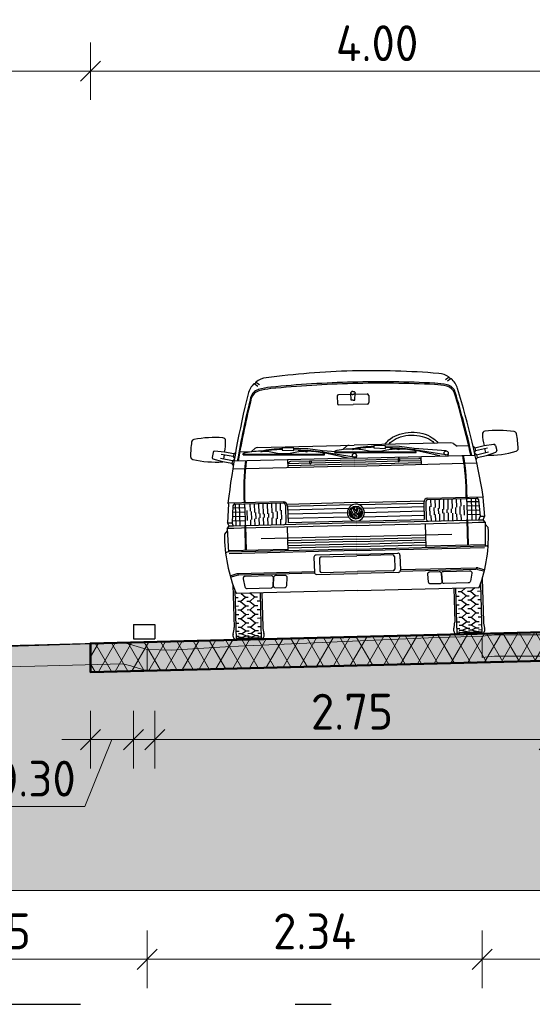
# Model space of a CAD drawing. Header units: metres. Extents: x -54 to 109, y -117 to 84.
# Tile 7 of 256: x -39.81 to -36.24, y -100.91 to -94.05. Entities that reach past the tile are written whole.
import ezdxf

# ---------------------------------------------------------------- set-up
doc = ezdxf.new("R2010")
doc.units = ezdxf.units.M
doc.linetypes.add('AL-NAP_LIJN', pattern=[15.25, 12, -1.5, 0.25, -1.5])
doc.layers.get('Defpoints').update_dxf_attribs({"color": 151})
for name, color, linetype, lineweight in [('B-WE-GW-MAAIVELD-GD', 253, 'Continuous', 18), ('N-WE-GR-BOOM-S', 90, 'Continuous', 25), ('N-WE-VH-VERHARDING-GD', 252, 'Continuous', 50), ('N-WE-VH-VERHARDING_ASFALT_DEKLAAG-AD', 252, 'Continuous', 18), ('N-WE-VW-MARKERING-GD', 7, 'Continuous', 35), ('N-WE-VW-MARKERING-S', 7, 'Continuous', 25), ('X-XX-AL-AANKLEDING-SD', 7, 'Continuous', 25), ('X-XX-AL-M', 7, 'Continuous', 18), ('X-XX-AL-NAP-GD', 7, 'AL-NAP_LIJN', 25), ('X-XX-AL_BINDEND-M', 10, 'Continuous', 18)]:
    doc.layers.add(name, color=color, linetype=linetype, lineweight=lineweight)
doc.layers.add('N-WE-GW-GROND_ZAND_FUNDERINGSZAND-V', color=7, linetype='Continuous', lineweight=18, true_color=0xf8ed6b)
doc.styles.add('NLCS-ISO-M100-T25', font='NLCS-ISO.ttf', dxfattribs={"height": 0.25})
doc.dimstyles.new('NLCS-M100-T25-SCHRAP_L2_H2', dxfattribs={"dimscale": 0.1, "dimtxt": 2.5, "dimasz": 1.4, "dimexe": 2, "dimexo": 2, "dimgap": 0.7, "dimtad": 1, "dimzin": 0, "dimdsep": 46, "dimtxsty": 'NLCS-ISO-M100-T25', "dimblk": 'OBLIQUE', "dimcen": 0, "dimdle": 2, "dimclrd": 256, "dimclre": 256, "dimclrt": 256, "dimazin": 0, "dimtfac": 1, "dimtdec": 3, "dimtofl": 0, "dimtmove": 0, "dimatfit": 3, "dimldrblk": 'OBLIQUE', "dimfxl": 2, "dimfxlon": 1, "dimtfillclr": 256, "dimtolj": 1, "dimtzin": 0, "dimlwd": -1, "dimlwe": -1, "dimarcsym": 0})

# ---------------------------------------------------------------- blocks, each defined once
blk = doc.blocks.new('VW-MARKERING_015')
at = {"layer": 'N-WE-VW-MARKERING-S'}
for p, q in [((-0.075, 0.1), (0.075, 0.1)), ((-0.075, 0.1), (-0.075, 0)), ((0.075, 0.1), (0.075, 0)), ((-0.075, 0), (0.075, 0))]:
    blk.add_line(p, q, dxfattribs=at)
blk = doc.blocks.new('_Oblique')
at = {"color": 0, "linetype": 'ByBlock', "lineweight": -2}
blk.add_line((-0.5, -0.5), (0.5, 0.5), dxfattribs=at)
blk = doc.blocks.new('*D284')
at = {"layer": 'Defpoints', "color": 0, "transparency": 16777216}
for p in [(-39.3211, -98.5977), (-39.0211, -98.5902), (-39.0211, -99.0668)]:
    blk.add_point(p, dxfattribs=at)
at = {"layer": 'X-XX-AL_BINDEND-M', "transparency": 16777216}
for p, q in [((-39.3211, -98.8668), (-39.3211, -99.2668)), ((-39.0211, -98.8668), (-39.0211, -99.2668)), ((-39.5211, -99.0668), (-38.8211, -99.0668)), ((-39.1711, -99.0668), (-39.3605, -99.5337)), ((-39.3605, -99.5337), (-40.0505, -99.5337))]:
    blk.add_line(p, q, dxfattribs=at)
at = {"layer": 'X-XX-AL_BINDEND-M', "transparency": 16777216, "xscale": 0.14, "yscale": 0.14, "zscale": 0.14, "rotation": 180}
blk.add_blockref('_Oblique', (-39.3211, -99.0668), dxfattribs=at)
at = {"layer": 'X-XX-AL_BINDEND-M', "transparency": 16777216, "xscale": 0.14, "yscale": 0.14, "zscale": 0.14}
blk.add_blockref('_Oblique', (-39.0211, -99.0668), dxfattribs=at)
at = {"layer": 'X-XX-AL_BINDEND-M', "transparency": 16777216, "insert": (-39.7055, -99.3387), "char_height": 0.25, "attachment_point": 5, "style": 'NLCS-ISO-M100-T25'}
blk.add_mtext('\\A1;0.30', dxfattribs=at)
blk = doc.blocks.new('*D285')
at = {"layer": 'Defpoints', "color": 0, "transparency": 16777216}
for p in [(-36.1211, -98.5177), (-38.8711, -98.5865), (-36.1211, -99.0668)]:
    blk.add_point(p, dxfattribs=at)
at = {"layer": 'X-XX-AL_BINDEND-M', "transparency": 16777216}
for p, q in [((-38.8711, -98.8668), (-38.8711, -99.2668)), ((-36.1211, -98.8668), (-36.1211, -99.2668)), ((-39.0711, -99.0668), (-35.9211, -99.0668))]:
    blk.add_line(p, q, dxfattribs=at)
at = {"layer": 'X-XX-AL_BINDEND-M', "transparency": 16777216, "xscale": 0.14, "yscale": 0.14, "zscale": 0.14, "rotation": 180}
blk.add_blockref('_Oblique', (-38.8711, -99.0668), dxfattribs=at)
at = {"layer": 'X-XX-AL_BINDEND-M', "transparency": 16777216, "xscale": 0.14, "yscale": 0.14, "zscale": 0.14}
blk.add_blockref('_Oblique', (-36.1211, -99.0668), dxfattribs=at)
at = {"layer": 'X-XX-AL_BINDEND-M', "transparency": 16777216, "insert": (-37.4961, -98.8718), "char_height": 0.25, "attachment_point": 5, "style": 'NLCS-ISO-M100-T25'}
blk.add_mtext('\\A1;2.75', dxfattribs=at)
blk = doc.blocks.new('*D294')
at = {"layer": 'Defpoints', "color": 0, "transparency": 16777216}
for p in [(-39.3211, -94.4057), (-35.3211, -98.2954), (-39.3211, -98.3954)]:
    blk.add_point(p, dxfattribs=at)
at = {"layer": 'X-XX-AL_BINDEND-M', "transparency": 16777216}
for p, q in [((-39.3211, -94.6057), (-39.3211, -94.2057)), ((-35.3211, -94.6057), (-35.3211, -94.2057)), ((-35.1211, -94.4057), (-39.5211, -94.4057))]:
    blk.add_line(p, q, dxfattribs=at)
at = {"layer": 'X-XX-AL_BINDEND-M', "transparency": 16777216, "xscale": 0.14, "yscale": 0.14, "zscale": 0.14, "rotation": 180}
blk.add_blockref('_Oblique', (-39.3211, -94.4057), dxfattribs=at)
at = {"layer": 'X-XX-AL_BINDEND-M', "transparency": 16777216, "xscale": 0.14, "yscale": 0.14, "zscale": 0.14}
blk.add_blockref('_Oblique', (-35.3211, -94.4057), dxfattribs=at)
at = {"layer": 'X-XX-AL_BINDEND-M', "transparency": 16777216, "insert": (-37.3211, -94.2107), "char_height": 0.25, "attachment_point": 5, "style": 'NLCS-ISO-M100-T25'}
blk.add_mtext('\\A1;4.00', dxfattribs=at)
blk = doc.blocks.new('*D295')
at = {"layer": 'Defpoints', "color": 0, "transparency": 16777216}
for p in [(-43.387, -94.4057), (-39.3211, -98.3954), (-43.387, -98.5367)]:
    blk.add_point(p, dxfattribs=at)
at = {"layer": 'X-XX-AL-M', "transparency": 16777216}
for p, q in [((-43.387, -94.6057), (-43.387, -94.2057)), ((-39.3211, -94.6057), (-39.3211, -94.2057)), ((-39.1211, -94.4057), (-43.587, -94.4057))]:
    blk.add_line(p, q, dxfattribs=at)
at = {"layer": 'X-XX-AL-M', "transparency": 16777216, "xscale": 0.14, "yscale": 0.14, "zscale": 0.14, "rotation": 180}
blk.add_blockref('_Oblique', (-43.387, -94.4057), dxfattribs=at)
at = {"layer": 'X-XX-AL-M', "transparency": 16777216, "xscale": 0.14, "yscale": 0.14, "zscale": 0.14}
blk.add_blockref('_Oblique', (-39.3211, -94.4057), dxfattribs=at)
at = {"layer": 'X-XX-AL-M', "transparency": 16777216, "insert": (-41.354, -94.2107), "char_height": 0.25, "attachment_point": 5, "style": 'NLCS-ISO-M100-T25'}
blk.add_mtext('\\A1;4.07', dxfattribs=at)
blk = doc.blocks.new('*D327')
at = {"layer": 'B-WE-GW-MAAIVELD-GD', "transparency": 16777216}
for p, q in [((-36.5886, -100.3985), (-36.5886, -100.7985)), ((-30.0584, -100.3985), (-30.0584, -100.7985)), ((-36.7886, -100.5985), (-29.8584, -100.5985))]:
    blk.add_line(p, q, dxfattribs=at)
at = {"layer": 'Defpoints', "color": 0, "transparency": 16777216}
for p in [(-36.5886, -98.4946), (-30.0584, -98.5171), (-30.0584, -100.5985)]:
    blk.add_point(p, dxfattribs=at)
at = {"layer": 'B-WE-GW-MAAIVELD-GD', "transparency": 16777216, "xscale": 0.14, "yscale": 0.14, "zscale": 0.14}
for p, rotation in [((-36.5886, -100.5985), 179.9999999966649), ((-30.0584, -100.5985), 359.9999999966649)]:
    blk.add_blockref('_Oblique', p, dxfattribs=dict(at, rotation=rotation))
at = {"layer": 'B-WE-GW-MAAIVELD-GD', "transparency": 16777216, "insert": (-33.3235, -100.4035), "char_height": 0.25, "attachment_point": 5, "rotation": 360, "style": 'NLCS-ISO-M100-T25'}
blk.add_mtext('\\A1;6.53', dxfattribs=at)
blk = doc.blocks.new('*D359')
at = {"layer": 'B-WE-GW-MAAIVELD-GD', "transparency": 16777216}
for p, q in [((-38.9251, -100.3985), (-38.9251, -100.7985)), ((-36.5886, -100.3985), (-36.5886, -100.7985)), ((-36.3886, -100.5985), (-39.1251, -100.5985))]:
    blk.add_line(p, q, dxfattribs=at)
at = {"layer": 'Defpoints', "color": 0, "transparency": 16777216}
for p in [(-36.5886, -98.4946), (-38.9251, -98.5879), (-38.9251, -100.5985)]:
    blk.add_point(p, dxfattribs=at)
at = {"layer": 'B-WE-GW-MAAIVELD-GD', "transparency": 16777216, "xscale": 0.14, "yscale": 0.14, "zscale": 0.14}
for p, rotation in [((-38.9251, -100.5985), 179.9999999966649), ((-36.5886, -100.5985), 359.9999999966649)]:
    blk.add_blockref('_Oblique', p, dxfattribs=dict(at, rotation=rotation))
at = {"layer": 'B-WE-GW-MAAIVELD-GD', "transparency": 16777216, "insert": (-37.7569, -100.4035), "char_height": 0.25, "attachment_point": 5, "rotation": 360, "style": 'NLCS-ISO-M100-T25'}
blk.add_mtext('\\A1;2.34', dxfattribs=at)
blk = doc.blocks.new('*D360')
at = {"layer": 'B-WE-GW-MAAIVELD-GD', "transparency": 16777216}
for p, q in [((-41.0745, -100.3985), (-41.0745, -100.7985)), ((-38.9251, -100.3985), (-38.9251, -100.7985)), ((-38.7251, -100.5985), (-41.2745, -100.5985))]:
    blk.add_line(p, q, dxfattribs=at)
at = {"layer": 'Defpoints', "color": 0, "transparency": 16777216}
for p in [(-38.9251, -98.5879), (-41.0745, -98.598), (-41.0745, -100.5985)]:
    blk.add_point(p, dxfattribs=at)
at = {"layer": 'B-WE-GW-MAAIVELD-GD', "transparency": 16777216, "xscale": 0.14, "yscale": 0.14, "zscale": 0.14}
for p, rotation in [((-41.0745, -100.5985), 179.9999999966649), ((-38.9251, -100.5985), 359.9999999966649)]:
    blk.add_blockref('_Oblique', p, dxfattribs=dict(at, rotation=rotation))
at = {"layer": 'B-WE-GW-MAAIVELD-GD', "transparency": 16777216, "insert": (-39.9998, -100.4035), "char_height": 0.25, "attachment_point": 5, "rotation": 360, "style": 'NLCS-ISO-M100-T25'}
blk.add_mtext('\\A1;2.15', dxfattribs=at)
blk = doc.blocks.new('SAL-AANKLEDING_BUSJE1_VOORAANZICHT-D')
for p, q in [((-0.6752, 1.7925), (-0.6491, 1.7745)), ((0.6752, 1.7925), (0.6491, 1.7745)), ((-0.6873, 1.7825), (-0.6612, 1.7645)), ((0.6873, 1.7825), (0.6612, 1.7645)), ((-0.11, 1.68), (-0.11, 1.63)), ((-0.0144, 1.69), (-0.1, 1.69)), ((-0.0122, 1.65), (-0.015, 1.7)), ((0, 1.65), (-0.0122, 1.65)), ((0, 1.65), (0.0122, 1.65)), ((0.0122, 1.65), (0.015, 1.7)), ((0.0144, 1.69), (0.1, 1.69)), ((0.11, 1.68), (0.11, 1.63)), ((-0.1, 1.62), (0, 1.62)), ((0.1, 1.62), (0, 1.62)), ((-0.9855, 1.3095), (-0.9929, 1.2741)), ((-0.9055, 1.31), (-0.9746, 1.3174)), ((-0.8419, 1.2967), (-0.9055, 1.31)), ((-0.8419, 1.2967), (-0.8292, 1.305)), ((-0.7989, 1.31), (-0.7183, 1.31)), ((-0.693, 1.329), (-0.7183, 1.31)), ((-0.675, 1.335), (0, 1.335)), ((-0.503, 1.3294), (-0.504, 1.3124)), ((-0.504, 1.3124), (-0.4221, 1.3078)), ((-0.4211, 1.3248), (-0.503, 1.3294)), ((-0.4221, 1.3078), (-0.4211, 1.3248)), ((-0.325, 1.3073), (-0.4218, 1.3128)), ((-0.324, 1.3172), (-0.4212, 1.3228)), ((-0.3517, 1.3058), (-0.3913, 1.308)), ((-0.2234, 1.2925), (-0.325, 1.3073)), ((-0.2219, 1.3024), (-0.324, 1.3172)), ((-0.053, 1.329), (-0.0783, 1.31)), ((0.675, 1.335), (0, 1.335)), ((0.137, 1.3294), (0.136, 1.3124)), ((0.136, 1.3124), (0.2179, 1.3078)), ((0.2189, 1.3248), (0.137, 1.3294)), ((0.2179, 1.3078), (0.2189, 1.3248)), ((0.315, 1.3073), (0.2182, 1.3128)), ((0.316, 1.3172), (0.2188, 1.3228)), ((0.2883, 1.3058), (0.2487, 1.308)), ((0.4166, 1.2925), (0.315, 1.3073)), ((0.4181, 1.3024), (0.316, 1.3172)), ((0.693, 1.329), (0.7183, 1.31)), ((0.7989, 1.31), (0.7183, 1.31)), ((0.8419, 1.2967), (0.8292, 1.305)), ((0.8419, 1.2967), (0.9055, 1.31)), ((0.9055, 1.31), (0.9746, 1.3174)), ((0.9855, 1.3095), (0.9929, 1.2741)), ((-0.9199, 1.2415), (-0.9861, 1.2625)), ((-0.8521, 1.2478), (-0.9358, 1.2653)), ((-0.846, 1.2771), (-0.9296, 1.2946)), ((-0.8562, 1.2282), (-0.9199, 1.2415)), ((-0.9085, 1.2902), (-0.9146, 1.2609)), ((-0.8521, 1.2478), (-0.8562, 1.2282)), ((-0.8521, 1.2478), (-0.8394, 1.2561)), ((-0.8419, 1.2967), (-0.846, 1.2771)), ((-0.846, 1.2771), (-0.8377, 1.2645)), ((0, 1.2456), (-0.8415, 1.2456)), ((-0.7765, 1.2872), (-0.7763, 1.2972)), ((-0.7765, 1.2872), (-0.208, 1.2729)), ((-0.7764, 1.2926), (-0.5364, 1.2865)), ((-0.5365, 1.2861), (-0.5363, 1.2911)), ((-0.5363, 1.2911), (-0.4477, 1.2889)), ((-0.4654, 1.19), (-0.4654, 1.2456)), ((-0.4478, 1.2839), (-0.4477, 1.2889)), ((-0.4478, 1.2843), (-0.2079, 1.2783)), ((-0.3304, 1.301), (-0.3305, 1.296)), ((-0.0442, 1.2456), (-0.2238, 1.2895)), ((-0.2219, 1.3024), (-0.2234, 1.2925)), ((-0.0026, 1.2511), (-0.2234, 1.2925)), ((0.0015, 1.2791), (-0.2219, 1.3024)), ((-0.208, 1.2729), (-0.2078, 1.2829)), ((-0.1365, 1.2872), (-0.1363, 1.2972)), ((-0.1365, 1.2872), (0.432, 1.2729)), ((-0.1364, 1.2934), (-0.1363, 1.2972)), ((-0.1364, 1.2926), (0.1036, 1.2865)), ((0, 1.2456), (0.8415, 1.2456)), ((0.0139, 1.2622), (0.0105, 1.2456)), ((0.1035, 1.2861), (0.1037, 1.2911)), ((0.1037, 1.2911), (0.1923, 1.2889)), ((0.1922, 1.2839), (0.1923, 1.2889)), ((0.1922, 1.2843), (0.4321, 1.2783)), ((0.3096, 1.301), (0.3095, 1.296)), ((0.5958, 1.2456), (0.4162, 1.2895)), ((0.4181, 1.3024), (0.4166, 1.2925)), ((0.6374, 1.2511), (0.4166, 1.2925)), ((0.6415, 1.2791), (0.4181, 1.3024)), ((0.432, 1.2729), (0.4322, 1.2829)), ((0.4654, 1.19), (0.4654, 1.2456)), ((0.5036, 1.2934), (0.5037, 1.2972)), ((0.6539, 1.2622), (0.6505, 1.2456)), ((0.846, 1.2771), (0.8377, 1.2645)), ((0.8521, 1.2478), (0.8394, 1.2561)), ((0.8419, 1.2967), (0.846, 1.2771)), ((0.846, 1.2771), (0.9296, 1.2946)), ((0.8521, 1.2478), (0.9358, 1.2653)), ((0.8521, 1.2478), (0.8562, 1.2282)), ((0.8562, 1.2282), (0.9199, 1.2415)), ((0.9085, 1.2902), (0.9146, 1.2609)), ((0.9199, 1.2415), (0.9861, 1.2625)), ((-0.8562, 1.2282), (-0.8479, 1.2155)), ((-0.768, 1.19), (-0.8521, 1.19)), ((0, 1.19), (-0.7629, 1.19)), ((0, 1.204), (-0.4654, 1.204)), ((-0.314, 1.218), (-0.465, 1.218)), ((-0.314, 1.232), (-0.4474, 1.232)), ((-0.314, 1.234), (-0.314, 1.218)), ((-0.314, 1.234), (-0.304, 1.234)), ((-0.304, 1.234), (-0.304, 1.218)), ((0, 1.232), (-0.304, 1.232)), ((0, 1.218), (-0.304, 1.218)), ((0, 1.232), (0.304, 1.232)), ((0, 1.218), (0.304, 1.218)), ((0, 1.204), (0.4654, 1.204)), ((0, 1.19), (0.7629, 1.19)), ((0.314, 1.234), (0.304, 1.234)), ((0.304, 1.234), (0.304, 1.218)), ((0.314, 1.234), (0.314, 1.218)), ((0.314, 1.232), (0.4474, 1.232)), ((0.314, 1.218), (0.465, 1.218)), ((0.768, 1.19), (0.8521, 1.19)), ((0.8562, 1.2282), (0.8479, 1.2155)), ((-0.887, 0.948), (-0.897, 0.816)), ((-0.505, 0.953), (-0.891, 0.953)), ((-0.891, 0.953), (-0.887, 0.948)), ((-0.8564, 0.9348), (-0.8657, 0.816)), ((-0.8575, 0.92), (-0.7749, 0.92)), ((-0.8463, 0.953), (-0.847, 0.944)), ((-0.7799, 0.944), (-0.8464, 0.944)), ((-0.838, 0.793), (-0.838, 0.944)), ((-0.81, 0.793), (-0.81, 0.944)), ((-0.7749, 0.939), (-0.7749, 0.903)), ((-0.7749, 0.903), (-0.7749, 0.8251)), ((-0.505, 0.944), (-0.7699, 0.944)), ((-0.7575, 0.8284), (-0.7575, 0.8984)), ((-0.735, 0.8924), (-0.735, 0.944)), ((-0.705, 0.8844), (-0.705, 0.944)), ((-0.675, 0.8764), (-0.675, 0.944)), ((-0.645, 0.8714), (-0.645, 0.944)), ((-0.615, 0.8725), (-0.615, 0.944)), ((-0.585, 0.8792), (-0.585, 0.944)), ((-0.555, 0.886), (-0.555, 0.944)), ((-0.525, 0.8928), (-0.525, 0.944)), ((-0.5175, 0.8309), (-0.5175, 0.8945)), ((-0.49, 0.929), (-0.49, 0.9006)), ((-0.49, 0.9006), (-0.49, 0.8263)), ((0, 0.9346), (-0.475, 0.9346)), ((-0.475, 0.923), (-0.475, 0.805)), ((-0.0214, 0.92), (-0.475, 0.92)), ((-0.0508, 0.895), (-0.475, 0.895)), ((-0.0063, 0.8671), (-0.02, 0.8979)), ((0, 0.8753), (-0.0117, 0.9017)), ((0, 0.9346), (0.475, 0.9346)), ((0, 0.8753), (0.0117, 0.9017)), ((0.0063, 0.8671), (0.02, 0.8979)), ((0.0214, 0.92), (0.475, 0.92)), ((0.0508, 0.895), (0.475, 0.895)), ((0.475, 0.923), (0.475, 0.805)), ((0.49, 0.929), (0.49, 0.9006)), ((0.49, 0.9006), (0.49, 0.8263)), ((0.505, 0.953), (0.891, 0.953)), ((0.505, 0.944), (0.7699, 0.944)), ((0.5175, 0.8309), (0.5175, 0.8945)), ((0.525, 0.8928), (0.525, 0.944)), ((0.555, 0.886), (0.555, 0.944)), ((0.585, 0.8792), (0.585, 0.944)), ((0.615, 0.8725), (0.615, 0.944)), ((0.645, 0.8714), (0.645, 0.944)), ((0.675, 0.8764), (0.675, 0.944)), ((0.705, 0.8844), (0.705, 0.944)), ((0.735, 0.8924), (0.735, 0.944)), ((0.7575, 0.8284), (0.7575, 0.8984)), ((0.7749, 0.939), (0.7749, 0.903)), ((0.8575, 0.92), (0.7749, 0.92)), ((0.7749, 0.903), (0.7749, 0.8251)), ((0.7799, 0.944), (0.8464, 0.944)), ((0.81, 0.793), (0.81, 0.944)), ((0.838, 0.793), (0.838, 0.944)), ((0.8463, 0.953), (0.847, 0.944)), ((0.8564, 0.9348), (0.8657, 0.816)), ((0.891, 0.953), (0.887, 0.948)), ((0.887, 0.948), (0.897, 0.816)), ((-0.8646, 0.83), (-0.7749, 0.83)), ((-0.8623, 0.86), (-0.7749, 0.86)), ((-0.8599, 0.89), (-0.7749, 0.89)), ((-0.7749, 0.8251), (-0.7749, 0.798)), ((-0.735, 0.793), (-0.735, 0.8328)), ((-0.7275, 0.8342), (-0.7275, 0.8904)), ((-0.705, 0.793), (-0.705, 0.8386)), ((-0.6975, 0.84), (-0.6975, 0.8824)), ((-0.675, 0.793), (-0.675, 0.8444)), ((-0.6675, 0.8458), (-0.6675, 0.8745)), ((-0.645, 0.793), (-0.645, 0.848)), ((-0.6375, 0.848), (-0.6375, 0.8714)), ((-0.615, 0.793), (-0.615, 0.8473)), ((-0.6075, 0.846), (-0.6075, 0.8742)), ((-0.585, 0.793), (-0.585, 0.8423)), ((-0.5775, 0.841), (-0.5775, 0.8809)), ((-0.555, 0.793), (-0.555, 0.8372)), ((-0.5475, 0.836), (-0.5475, 0.8877)), ((-0.525, 0.793), (-0.525, 0.8322)), ((-0.49, 0.8263), (-0.49, 0.808)), ((-0.059, 0.865), (-0.475, 0.865)), ((-0.0508, 0.835), (-0.475, 0.835)), ((-0.0158, 0.8299), (-0.0367, 0.8768)), ((-0.013, 0.8461), (-0.0314, 0.8873)), ((-0.013, 0.8461), (-0.0055, 0.8629)), ((-0.0111, 0.8281), (0, 0.8529)), ((-0.0063, 0.8671), (0.0063, 0.8671)), ((-0.0055, 0.8629), (0.0055, 0.8629)), ((0.0111, 0.8281), (0, 0.8529)), ((0.013, 0.8461), (0.0055, 0.8629)), ((0.013, 0.8461), (0.0314, 0.8873)), ((0.0158, 0.8299), (0.0367, 0.8768)), ((0.0508, 0.835), (0.475, 0.835)), ((0.059, 0.865), (0.475, 0.865)), ((0.49, 0.8263), (0.49, 0.808)), ((0.525, 0.793), (0.525, 0.8322)), ((0.5475, 0.836), (0.5475, 0.8877)), ((0.555, 0.793), (0.555, 0.8372)), ((0.5775, 0.841), (0.5775, 0.8809)), ((0.585, 0.793), (0.585, 0.8423)), ((0.6075, 0.846), (0.6075, 0.8742)), ((0.615, 0.793), (0.615, 0.8473)), ((0.6375, 0.848), (0.6375, 0.8714)), ((0.645, 0.793), (0.645, 0.848)), ((0.6675, 0.8458), (0.6675, 0.8745)), ((0.675, 0.793), (0.675, 0.8444)), ((0.6975, 0.84), (0.6975, 0.8824)), ((0.705, 0.793), (0.705, 0.8386)), ((0.7275, 0.8342), (0.7275, 0.8904)), ((0.735, 0.793), (0.735, 0.8328)), ((0.8599, 0.89), (0.7749, 0.89)), ((0.8623, 0.86), (0.7749, 0.86)), ((0.8646, 0.83), (0.7749, 0.83)), ((0.7749, 0.8251), (0.7749, 0.798)), ((-0.9005, 0.7614), (-0.92, 0.7388)), ((-0.901, 0.776), (-0.887, 0.793)), ((-0.901, 0.776), (-0.8955, 0.611)), ((-0.853, 0.776), (-0.901, 0.776)), ((0, 0.7759), (-0.901, 0.7759)), ((-0.897, 0.816), (-0.8657, 0.816)), ((-0.887, 0.793), (-0.897, 0.816)), ((-0.8557, 0.793), (-0.887, 0.793)), ((-0.8557, 0.793), (-0.8657, 0.816)), ((-0.7799, 0.793), (-0.8557, 0.793)), ((-0.7779, 0.793), (-0.7779, 0.6209)), ((-0.7729, 0.793), (-0.7729, 0.6209)), ((-0.505, 0.793), (-0.7699, 0.793)), ((0, 0.793), (-0.505, 0.793)), ((-0.481, 0.7759), (-0.481, 0.611)), ((0, 0.805), (-0.475, 0.805)), ((0, 0.805), (0.475, 0.805)), ((0, 0.793), (0.505, 0.793)), ((0, 0.7759), (0.901, 0.7759)), ((0.481, 0.7759), (0.481, 0.611)), ((0.505, 0.793), (0.7699, 0.793)), ((0.7729, 0.793), (0.7729, 0.6209)), ((0.7779, 0.793), (0.7779, 0.6209)), ((0.7799, 0.793), (0.8557, 0.793)), ((0.853, 0.776), (0.901, 0.776)), ((0.8557, 0.793), (0.8657, 0.816)), ((0.8557, 0.793), (0.887, 0.793)), ((0.897, 0.816), (0.8657, 0.816)), ((0.887, 0.793), (0.897, 0.816)), ((0.901, 0.776), (0.887, 0.793)), ((0.901, 0.776), (0.8955, 0.611)), ((0.9005, 0.7614), (0.92, 0.7388)), ((0, 0.6978), (-0.665, 0.6978)), ((0, 0.6978), (0.665, 0.6978)), ((-0.481, 0.6209), (-0.8958, 0.6209)), ((0, 0.68), (-0.481, 0.68)), ((0, 0.663), (-0.481, 0.663)), ((0, 0.646), (-0.481, 0.646)), ((0, 0.629), (-0.481, 0.629)), ((0, 0.68), (0.481, 0.68)), ((0, 0.663), (0.481, 0.663)), ((0, 0.646), (0.481, 0.646)), ((0, 0.629), (0.481, 0.629)), ((0.481, 0.6209), (0.8958, 0.6209)), ((0, 0.611), (-0.9056, 0.611)), ((0, 0.6006), (-0.8908, 0.6006)), ((-0.3, 0.561), (-0.3, 0.456)), ((0, 0.576), (-0.285, 0.576)), ((-0.261, 0.5535), (-0.261, 0.4635)), ((-0.251, 0.5635), (0, 0.5635)), ((0, 0.611), (0.9056, 0.611)), ((0, 0.6006), (0.8908, 0.6006)), ((0, 0.576), (0.285, 0.576)), ((0.251, 0.5635), (0, 0.5635)), ((0.261, 0.5535), (0.261, 0.4635)), ((0.3, 0.561), (0.3, 0.456)), ((-0.8416, 0.4581), (-0.8831, 0.4468)), ((-0.8403, 0.4481), (-0.8803, 0.4372)), ((-0.3, 0.4598), (-0.8285, 0.4598)), ((-0.2987, 0.4498), (-0.8272, 0.4498)), ((-0.285, 0.441), (0, 0.441)), ((-0.251, 0.4535), (0, 0.4535)), ((0.251, 0.4535), (0, 0.4535)), ((0.285, 0.441), (0, 0.441)), ((0.2987, 0.4498), (0.8272, 0.4498)), ((0.3, 0.4598), (0.8285, 0.4598)), ((0.8403, 0.4481), (0.8803, 0.4372)), ((0.8416, 0.4581), (0.8831, 0.4468)), ((-0.87, 0.3835), (-0.87, 0.085)), ((-0.8575, 0.3475), (-0.8575, 0)), ((0.8575, 0.3475), (0.8575, 0)), ((0.87, 0.3835), (0.87, 0.085)), ((-0.855, 0.295), (-0.835, 0.295)), ((0, 0.321), (-0.8474, 0.321)), ((-0.82, 0.265), (-0.785, 0.295)), ((-0.8154, 0.321), (-0.785, 0.295)), ((-0.785, 0.295), (-0.765, 0.295)), ((-0.755, 0.265), (-0.72, 0.295)), ((-0.7504, 0.321), (-0.72, 0.295)), ((-0.72, 0.295), (-0.7, 0.295)), ((-0.6825, 0.321), (-0.6825, 0)), ((-0.67, 0.321), (-0.67, 0.085)), ((0, 0.321), (0.8474, 0.321)), ((0.67, 0.321), (0.67, 0.085)), ((0.6825, 0.321), (0.6825, 0)), ((0.72, 0.295), (0.7, 0.295)), ((0.7504, 0.321), (0.72, 0.295)), ((0.755, 0.265), (0.72, 0.295)), ((0.785, 0.295), (0.765, 0.295)), ((0.8154, 0.321), (0.785, 0.295)), ((0.82, 0.265), (0.785, 0.295)), ((0.855, 0.295), (0.835, 0.295)), ((-0.855, 0.235), (-0.835, 0.235)), ((-0.82, 0.265), (-0.84, 0.265)), ((-0.82, 0.265), (-0.785, 0.235)), ((-0.82, 0.205), (-0.785, 0.235)), ((-0.785, 0.235), (-0.765, 0.235)), ((-0.755, 0.265), (-0.775, 0.265)), ((-0.755, 0.265), (-0.72, 0.235)), ((-0.755, 0.205), (-0.72, 0.235)), ((-0.72, 0.235), (-0.7, 0.235)), ((-0.685, 0.265), (-0.705, 0.265)), ((0.685, 0.265), (0.705, 0.265)), ((0.72, 0.235), (0.7, 0.235)), ((0.755, 0.265), (0.72, 0.235)), ((0.755, 0.205), (0.72, 0.235)), ((0.755, 0.265), (0.775, 0.265)), ((0.785, 0.235), (0.765, 0.235)), ((0.82, 0.265), (0.785, 0.235)), ((0.82, 0.205), (0.785, 0.235)), ((0.82, 0.265), (0.84, 0.265)), ((0.855, 0.235), (0.835, 0.235)), ((-0.855, 0.175), (-0.835, 0.175)), ((-0.82, 0.205), (-0.84, 0.205)), ((-0.82, 0.145), (-0.84, 0.145)), ((-0.82, 0.205), (-0.785, 0.175)), ((-0.82, 0.145), (-0.785, 0.175)), ((-0.82, 0.145), (-0.785, 0.115)), ((-0.785, 0.175), (-0.765, 0.175)), ((-0.755, 0.205), (-0.775, 0.205)), ((-0.755, 0.145), (-0.775, 0.145)), ((-0.755, 0.205), (-0.72, 0.175)), ((-0.755, 0.145), (-0.72, 0.175)), ((-0.755, 0.145), (-0.72, 0.115)), ((-0.72, 0.175), (-0.7, 0.175)), ((-0.685, 0.205), (-0.705, 0.205)), ((-0.685, 0.145), (-0.705, 0.145)), ((0.685, 0.205), (0.705, 0.205)), ((0.685, 0.145), (0.705, 0.145)), ((0.72, 0.175), (0.7, 0.175)), ((0.755, 0.205), (0.72, 0.175)), ((0.755, 0.145), (0.72, 0.175)), ((0.755, 0.145), (0.72, 0.115)), ((0.755, 0.205), (0.775, 0.205)), ((0.755, 0.145), (0.775, 0.145)), ((0.785, 0.175), (0.765, 0.175)), ((0.82, 0.205), (0.785, 0.175)), ((0.82, 0.145), (0.785, 0.175)), ((0.82, 0.145), (0.785, 0.115)), ((0.82, 0.205), (0.84, 0.205)), ((0.82, 0.145), (0.84, 0.145)), ((0.855, 0.175), (0.835, 0.175)), ((-0.855, 0.115), (-0.835, 0.115)), ((-0.82, 0.085), (-0.84, 0.085)), ((-0.82, 0.085), (-0.785, 0.115)), ((-0.82, 0.085), (-0.785, 0.06)), ((-0.785, 0.115), (-0.765, 0.115)), ((-0.755, 0.085), (-0.775, 0.085)), ((-0.755, 0.085), (-0.72, 0.115)), ((-0.755, 0.085), (-0.72, 0.06)), ((-0.72, 0.115), (-0.7, 0.115)), ((-0.685, 0.085), (-0.705, 0.085)), ((0.685, 0.085), (0.705, 0.085)), ((0.72, 0.115), (0.7, 0.115)), ((0.755, 0.085), (0.72, 0.115)), ((0.755, 0.085), (0.72, 0.06)), ((0.755, 0.085), (0.775, 0.085)), ((0.785, 0.115), (0.765, 0.115)), ((0.82, 0.085), (0.785, 0.115)), ((0.82, 0.085), (0.785, 0.06)), ((0.82, 0.085), (0.84, 0.085)), ((0.855, 0.115), (0.835, 0.115)), ((-0.8575, 0), (-0.6825, 0)), ((-0.855, 0.06), (-0.835, 0.06)), ((-0.855, 0.025), (-0.835, 0.025)), ((-0.855, 0.01), (-0.835, 0.01)), ((-0.82, 0.04), (-0.84, 0.04)), ((-0.82, 0.015), (-0.84, 0.015)), ((-0.82, 0.005), (-0.84, 0.005)), ((-0.82, 0.04), (-0.785, 0.06)), ((-0.82, 0.04), (-0.785, 0.025)), ((-0.82, 0.015), (-0.785, 0.025)), ((-0.82, 0.015), (-0.785, 0.01)), ((-0.82, 0.005), (-0.785, 0.01)), ((-0.82, 0.005), (-0.785, 0)), ((-0.785, 0.06), (-0.765, 0.06)), ((-0.785, 0.025), (-0.765, 0.025)), ((-0.785, 0.01), (-0.765, 0.01)), ((-0.755, 0.04), (-0.775, 0.04)), ((-0.755, 0.015), (-0.775, 0.015)), ((-0.755, 0.005), (-0.775, 0.005)), ((-0.755, 0.04), (-0.72, 0.06)), ((-0.755, 0.04), (-0.72, 0.025)), ((-0.755, 0.015), (-0.72, 0.025)), ((-0.755, 0.015), (-0.72, 0.01)), ((-0.755, 0.005), (-0.72, 0.01)), ((-0.755, 0.005), (-0.72, 0)), ((-0.72, 0.06), (-0.7, 0.06)), ((-0.72, 0.025), (-0.7, 0.025)), ((-0.72, 0.01), (-0.7, 0.01)), ((-0.685, 0.04), (-0.705, 0.04)), ((-0.685, 0.015), (-0.705, 0.015)), ((-0.685, 0.005), (-0.705, 0.005)), ((0.8575, 0), (0.6825, 0)), ((0.685, 0.04), (0.705, 0.04)), ((0.685, 0.015), (0.705, 0.015)), ((0.685, 0.005), (0.705, 0.005)), ((0.72, 0.06), (0.7, 0.06)), ((0.72, 0.025), (0.7, 0.025)), ((0.72, 0.01), (0.7, 0.01)), ((0.755, 0.04), (0.72, 0.06)), ((0.755, 0.04), (0.72, 0.025)), ((0.755, 0.015), (0.72, 0.025)), ((0.755, 0.015), (0.72, 0.01)), ((0.755, 0.005), (0.72, 0.01)), ((0.755, 0.005), (0.72, 0)), ((0.755, 0.04), (0.775, 0.04)), ((0.755, 0.015), (0.775, 0.015)), ((0.755, 0.005), (0.775, 0.005)), ((0.785, 0.06), (0.765, 0.06)), ((0.785, 0.025), (0.765, 0.025)), ((0.785, 0.01), (0.765, 0.01)), ((0.82, 0.04), (0.785, 0.06)), ((0.82, 0.04), (0.785, 0.025)), ((0.82, 0.015), (0.785, 0.025)), ((0.82, 0.015), (0.785, 0.01)), ((0.82, 0.005), (0.785, 0.01)), ((0.82, 0.005), (0.785, 0)), ((0.82, 0.04), (0.84, 0.04)), ((0.82, 0.015), (0.84, 0.015)), ((0.82, 0.005), (0.84, 0.005)), ((0.855, 0.06), (0.835, 0.06)), ((0.855, 0.025), (0.835, 0.025)), ((0.855, 0.01), (0.835, 0.01))]:
    blk.add_line(p, q)
for points in [[(0, 1.7108, 0.072539), (-0.0059, 1.7099, 0.083707), (-0.0106, 1.7076, 0.106587), (-0.0139, 1.7039, 0.131335), (-0.015, 1.7, 0.131335)], [(-0.015, 1.7, 0.131335), (-0.0139, 1.6961, 0.106587), (-0.0106, 1.6924, 0.083707), (-0.0059, 1.6901, 0.072539), (0, 1.6892, 0.072539)], [(0, 1.7108, -0.072539), (0.0059, 1.7099, -0.083707), (0.0106, 1.7076, -0.106587), (0.0139, 1.7039, -0.131335), (0.015, 1.7, -0.131335)], [(0.015, 1.7, -0.131335), (0.0139, 1.6961, -0.106587), (0.0106, 1.6924, -0.083707), (0.0059, 1.6901, -0.072539), (0, 1.6892, -0.072539)], [(0.2141, 1.335, -0.084851), (0.2544, 1.374, -0.081148), (0.3191, 1.4043, -0.069152), (0.4, 1.4156, -0.069152), (0.4809, 1.4043, -0.081148), (0.5456, 1.374, -0.084851), (0.5859, 1.335, -0.13694)], [(0.2399, 1.335, -0.058647), (0.2656, 1.3575, -0.081148), (0.3245, 1.3851, -0.069152), (0.4, 1.3956, -0.069152), (0.4755, 1.3851, -0.081148), (0.5344, 1.3575, -0.058647), (0.5601, 1.335, -0.13694)]]:
    blk.add_lwpolyline(points, format="xyb")
for points in [[(-0.7718, 0.355), (-0.6044, 0.355, 0.394848), (-0.5894, 0.369), (-0.5857, 0.424, 0.433848), (-0.6007, 0.44), (-0.7828, 0.44, 0.473285), (-0.7975, 0.4221), (-0.7865, 0.3671, 0.357511)], [(-0.5856, 0.426), (-0.5893, 0.371, 0.433848), (-0.5743, 0.355), (-0.5094, 0.355, 0.394848), (-0.4944, 0.369), (-0.4907, 0.424, 0.433848), (-0.5057, 0.44), (-0.5706, 0.44, 0.394848)], [(0.5856, 0.426), (0.5893, 0.371, -0.433848), (0.5743, 0.355), (0.5094, 0.355, -0.394848), (0.4944, 0.369), (0.4907, 0.424, -0.433848), (0.5057, 0.44), (0.5706, 0.44, -0.394848)], [(0.7718, 0.355), (0.6044, 0.355, -0.394848), (0.5894, 0.369), (0.5857, 0.424, -0.433848), (0.6007, 0.44), (0.7828, 0.44, -0.473285), (0.7975, 0.4221), (0.7865, 0.3671, -0.357511)]]:
    blk.add_lwpolyline(points, format="xyb", close=True)
for centre, radius in [((0, 1.265), 0.0141), ((0.64, 1.265), 0.0141), ((0.64, 1.265), 0.0141), ((0, 0.865), 0.0455)]:
    blk.add_circle(centre, radius)
for centre, radius, start, end in [((0.0344, -4.2519), 6.106, 90.32247, 95.98087), ((-0.0344, -4.2519), 6.106, 84.01913, 89.67753), ((-0.6844, 1.7913), 0.00931, 251.77378, 6.95643), ((-0.5862, 1.6717), 0.15, 95.98087, 126.3606), ((0.5862, 1.6717), 0.15, 53.6394, 84.01913), ((0.6844, 1.7913), 0.00931, 173.04357, 288.22622), ((-0.5862, 1.6717), 0.15, 132.36961, 164.33228), ((-0.6415, 1.667), 0.075, 103.50538, 165.03085), ((-0.6376, 1.6573), 0.0754, 104.63241, 162.28245), ((-0.5345, 1.2434), 0.512, 94.20514, 104.07814), ((-0.5345, 1.2434), 0.502, 94.20514, 104.07814), ((0, -6.0256), 7.8006, 90, 94.20514), ((0, -6.0256), 7.7906, 90, 94.20514), ((0, -6.0256), 7.8006, 85.79486, 90), ((0, -6.0256), 7.7906, 85.79486, 90), ((0.5345, 1.2434), 0.502, 75.92186, 85.79486), ((0.5345, 1.2434), 0.512, 75.92186, 85.79486), ((0.6376, 1.6573), 0.0754, 17.71755, 75.36759), ((0.6415, 1.667), 0.075, 14.96915, 76.49462), ((0.5862, 1.6717), 0.15, 15.66772, 47.63039), ((5.134, 0.0772), 6.0883, 164.42198, 171.72899), ((5.0109, 0.1018), 5.9401, 164.52802, 168.89843), ((5.0109, 0.1018), 5.9341, 164.57362, 168.88706), ((-0.1, 1.68), 0.01, 90, 180), ((0.1, 1.68), 0.01, 0, 90), ((-5.0109, 0.1018), 5.9341, 11.11294, 15.42638), ((-5.0109, 0.1018), 5.9401, 11.10157, 15.47198), ((-5.134, 0.0772), 6.0883, 8.27101, 15.57802), ((-0.1, 1.63), 0.01, 180, 270), ((0.1, 1.63), 0.01, 270, 0), ((-0.5171, 1.2781), 0.6259, 170.00544, 179.43722), ((-1.1138, 1.3833), 0.02, 99.28505, 170.00544), ((-0.9895, 0.6232), 0.7901, 84.53208, 99.28505), ((-0.9162, 1.3898), 0.02, 0.55397, 84.53208), ((-1.2156, 1.387), 0.3195, 346.06881, 0.55397), ((1.2156, 1.387), 0.3195, 179.44603, 193.93119), ((0.9162, 1.3898), 0.02, 95.46792, 179.44603), ((0.9895, 0.6232), 0.7901, 80.71495, 95.46792), ((1.1138, 1.3833), 0.02, 9.99456, 80.71495), ((0.5171, 1.2781), 0.6259, 0.56278, 9.99456), ((-0.9757, 1.3074), 0.01, 83.95202, 168.18872), ((-0.6682, 0.8226), 0.4867, 88.20631, 102.83367), ((-0.675, 1.305), 0.03, 90, 126.8699), ((-0.5107, 0.5478), 0.7696, 89.47867, 100.66014), ((-0.5106, 0.5528), 0.7696, 89.46686, 100.66014), ((-0.6682, 0.8226), 0.4867, 74.2853, 85.62285), ((-0.5107, 0.5478), 0.7696, 76.45883, 81.07189), ((-0.5106, 0.5528), 0.7696, 76.45883, 78.08783), ((-0.0282, 0.8226), 0.4867, 88.20631, 102.83367), ((-0.035, 1.305), 0.03, 90, 126.8699), ((0.1293, 0.5478), 0.7696, 89.47867, 100.66014), ((0.1294, 0.5528), 0.7696, 89.46686, 100.66014), ((-0.0282, 0.8226), 0.4867, 74.2853, 85.62285), ((0.1293, 0.5478), 0.7696, 76.45883, 81.07189), ((0.1294, 0.5528), 0.7696, 76.45883, 78.08783), ((0.675, 1.305), 0.03, 53.1301, 90), ((0.9757, 1.3074), 0.01, 11.81128, 96.04798), ((-1.123, 1.2841), 0.02, 179.43722, 255.39537), ((-0.944, 1.9711), 0.73, 255.39537, 271.89051), ((-0.9831, 1.272), 0.01, 168.18872, 252.42542), ((0.9101, 1.0009), 1.6887, 171.66812, 181.6239), ((0.9101, 1.0009), 1.6837, 171.64321, 181.6239), ((-0.3396, 0.8144), 0.4867, 91.49612, 102.83367), ((-0.3396, 0.8144), 0.4867, 74.2853, 88.91266), ((0.3004, 0.8144), 0.4867, 91.49612, 102.83367), ((0.3004, 0.8144), 0.4867, 74.2853, 88.91266), ((-0.9101, 1.0009), 1.6837, 358.3761, 8.35679), ((-0.9101, 1.0009), 1.6887, 358.3761, 8.33188), ((0.944, 1.9711), 0.73, 268.10949, 284.60463), ((0.9831, 1.272), 0.01, 287.57458, 11.81128), ((1.123, 1.2841), 0.02, 284.60463, 0.56278), ((-0.4474, 1.214), 0.018, 90, 180), ((-0.309, 1.2191), 0.00513, 192.68038, 347.31962), ((0.309, 1.2191), 0.00513, 192.68038, 347.31962), ((0.4474, 1.214), 0.018, 0, 90), ((-0.8464, 0.934), 0.01, 90, 175.50742), ((-0.7799, 0.939), 0.005, 360, 90), ((-0.7699, 0.939), 0.005, 90, 180), ((-0.505, 0.923), 0.03, 0, 90), ((-0.505, 0.929), 0.015, 0, 90), ((0, 0.865), 0.059, 90, 270), ((0, 0.865), 0.0385, 121.31381, 144.60535), ((0, 0.865), 0.0385, 72.26113, 107.73887), ((0, 0.865), 0.059, 270, 90), ((0, 0.865), 0.0385, 35.39465, 58.68619), ((0.505, 0.923), 0.03, 90, 180), ((0.505, 0.929), 0.015, 90, 180), ((0.7699, 0.939), 0.005, 0, 90), ((0.7799, 0.939), 0.005, 90, 180), ((0.8464, 0.934), 0.01, 4.49258, 90), ((0, 0.865), 0.0385, 162.20081, 245.79919), ((0, 0.865), 0.0385, 253.31381, 286.68619), ((0, 0.865), 0.0385, 294.20081, 17.79919), ((-0.7799, 0.798), 0.005, 270, 360), ((-0.7699, 0.798), 0.005, 180, 270), ((-0.505, 0.808), 0.015, 270, 360), ((0.505, 0.808), 0.015, 180, 270), ((0.7699, 0.798), 0.005, 270, 0), ((0.7799, 0.798), 0.005, 180, 270), ((0.1081, 0.7023), 1.0288, 177.97011, 201.75428), ((-0.1081, 0.7023), 1.0288, 338.24572, 2.02989), ((-0.9056, 0.601), 0.01, 90, 185.70761), ((-0.285, 0.561), 0.015, 90, 180), ((-0.251, 0.5535), 0.01, 90, 180), ((0.251, 0.5535), 0.01, 0, 90), ((0.285, 0.561), 0.015, 0, 90), ((0.9056, 0.601), 0.01, 354.29239, 90), ((-0.8285, 0.4098), 0.05, 90, 105.15437), ((-0.8272, 0.3998), 0.05, 90, 105.15437), ((-0.285, 0.456), 0.015, 180, 270), ((-0.251, 0.4635), 0.01, 180, 270), ((0.251, 0.4635), 0.01, 270, 0), ((0.285, 0.456), 0.015, 270, 0), ((0.8272, 0.3998), 0.05, 74.84563, 90), ((0.8285, 0.4098), 0.05, 74.84563, 90), ((-1.0114, 0.085), 0.1414, 340.80093, 0), ((-0.5286, 0.085), 0.1414, 180, 199.19907), ((0.5286, 0.085), 0.1414, 340.80093, 360), ((1.0114, 0.085), 0.1414, 180, 199.19907), ((-0.8498, 0.0287), 0.0297, 160.80093, 254.95104), ((-0.6902, 0.0287), 0.0297, 285.04896, 19.19907), ((0.6902, 0.0287), 0.0297, 160.80093, 254.95104), ((0.8498, 0.0287), 0.0297, 285.04896, 19.19907)]:
    blk.add_arc(centre, radius, start, end)

msp = doc.modelspace()

# ---------------------------------------------------------------- hatches: boundary and pattern name
at = {"layer": 'N-WE-GW-GROND_ZAND_FUNDERINGSZAND-V'}
h = msp.add_hatch(color=256, dxfattribs=at)
h.dxf.hatch_style = 1
h.paths.add_polyline_path([(-21.3914, -100.1179), (-21.3914, -97.6261), (-21.7383, -97.8771), (-21.7947, -97.877), (-22.0388, -97.8764), (-23.2041, -97.8627), (-23.4107, -97.894), (-23.9227, -98.0745), (-25.4761, -98.5099), (-25.4761, -98.6599), (-25.6795, -98.636), (-25.9275, -98.6269), (-26.0585, -98.622), (-26.0835, -98.6122), (-27.5183, -98.5553), (-28.3114, -98.5238), (-28.5006, -98.5531), (-28.5006, -98.4031), (-28.6311, -98.3999), (-28.6311, -98.528), (-30.0584, -98.4923), (-30.0584, -98.5171), (-30.1584, -98.4898), (-32.6311, -98.428), (-32.6311, -98.4027), (-33.2302, -98.3871), (-33.8914, -98.4027), (-34.3443, -98.4133), (-35.3211, -98.4513), (-35.3211, -98.4954), (-38.9251, -98.5855), (-38.9251, -98.5879), (-38.9324, -98.5856), (-39.3211, -98.5954), (-39.3211, -98.5446), (-39.7086, -98.5552), (-41.0458, -98.5848), (-41.0745, -98.598), (-41.0745, -98.4563), (-41.3821, -98.467), (-43.0937, -98.5784), (-43.125, -98.5812), (-43.387, -98.587), (-43.387, -98.7367), (-46.9871, -98.8267), (-46.9871, -98.7118), (-51.151, -99.1012), (-51.3914, -99.1179), (-51.3914, -100.1179)])
h = msp.add_hatch(color=256, dxfattribs=at)
h.dxf.hatch_style = 1
h.paths.add_polyline_path([(-35.3211, -98.2954), (-39.3211, -98.3954), (-39.3211, -98.5954), (-35.3211, -98.4954)])
h = msp.add_hatch(color=256, dxfattribs=at)
h.dxf.hatch_style = 1
h.paths.add_polyline_path([(-39.7086, -98.5552), (-39.3211, -98.5446), (-39.3211, -98.3954), (-41.0745, -98.4563), (-41.0745, -98.598), (-41.0458, -98.5848)])
at = {"layer": 'N-WE-VH-VERHARDING_ASFALT_DEKLAAG-AD', "linetype": 'Continuous', "lineweight": 18}
h = msp.add_hatch(dxfattribs=at)
h.set_pattern_fill('AVH-ASFALT', color=252, scale=0.1, style=0, pattern_type=2)
h.set_pattern_definition([(60, (-182.80651, -145.61387), (-0.08660254, 0.05), []), (120, (-182.80651, -145.61387), (-0.08660254, -0.05), [])])
h.paths.add_polyline_path([(-35.3211, -98.2954), (-39.3211, -98.3954), (-39.3211, -98.5954), (-35.3211, -98.4954)])

# ---------------------------------------------------------------- linework, layer by layer
at = {"layer": 'B-WE-GW-MAAIVELD-GD'}
for points in [[(-41.0458, -98.4348), (-39.7086, -98.4052), (-39.0952, -98.3885), (-39.0383, -98.4028), (-39.0175, -98.4094), (-38.9251, -98.4379), (-38.7579, -98.4423), (-38.3421, -98.4164), (-36.9624, -98.3571), (-36.5886, -98.3446), (-36.5027, -98.3355), (-36.1804, -98.3348), (-34.3443, -98.2633), (-33.8914, -98.2527), (-33.2302, -98.2371), (-32.3365, -98.2604)], [(-36.5886, -98.3446), (-36.5886, -98.4946), (-36.5027, -98.4855), (-36.1804, -98.4848), (-34.3443, -98.4133), (-33.8914, -98.4027), (-33.2302, -98.3871), (-32.3365, -98.4104), (-30.3334, -98.4422), (-30.0584, -98.5171), (-30.0584, -98.3671)], [(-41.0745, -98.448), (-41.0745, -98.598), (-41.0458, -98.5848), (-39.7086, -98.5552), (-39.0952, -98.5385), (-39.0383, -98.5528), (-39.0175, -98.5594), (-38.9251, -98.5879), (-38.9251, -98.4379)]]:
    msp.add_lwpolyline(points, dxfattribs=at)
at = {"layer": 'N-WE-GR-BOOM-S'}
msp.add_line((-43.387, -98.5367), (-39.3211, -98.3954), dxfattribs=at)
at = {"layer": 'N-WE-GW-GROND_ZAND_FUNDERINGSZAND-V', "flags": 128}
msp.add_lwpolyline([(-21.3914, -97.6261), (-21.3914, -100.1179), (-51.3914, -100.1179), (-51.3914, -99.1179)], dxfattribs=at)
at = {"layer": 'N-WE-VH-VERHARDING-GD'}
msp.add_lwpolyline([(-35.3211, -98.2954), (-39.3211, -98.3954), (-39.3211, -98.5954), (-35.3211, -98.4954)], close=True, dxfattribs=at)
at = {"layer": 'X-XX-AL-NAP-GD'}
msp.add_line((-51.3914, -100.9122), (-21.3914, -100.9122), dxfattribs=at)

# ---------------------------------------------------------------- block references
at = {"layer": 'N-WE-VW-MARKERING-GD'}
msp.add_blockref('VW-MARKERING_015', (-38.9461, -98.3627), dxfattribs=at)
at = {"layer": 'X-XX-AL-AANKLEDING-SD', "rotation": 1.432096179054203}
msp.add_blockref('SAL-AANKLEDING_BUSJE1_VOORAANZICHT-D', (-37.4472, -98.3485), dxfattribs=at)

# ---------------------------------------------------------------- dimensions: what is measured, and where the dimension line sits
at = {"layer": 'B-WE-GW-MAAIVELD-GD'}
for base, p1, p2, picture, middle in [((-38.9251, -100.5985), (-36.5886, -98.4946), (-38.9251, -98.5879), '*D359', (-37.7569, -100.4035)), ((-30.0584, -100.5985), (-36.5886, -98.4946), (-30.0584, -98.5171), '*D327', (-33.3235, -100.4035)), ((-41.0745, -100.5985), (-38.9251, -98.5879), (-41.0745, -98.598), '*D360', (-39.9998, -100.4035))]:
    dim = msp.add_linear_dim(base=base, p1=p1, p2=p2, angle=360, dimstyle='NLCS-M100-T25-SCHRAP_L2_H2', override={"dimtmove": 1}, dxfattribs=at)
    dim.commit()
    dim.dimension.update_dxf_attribs({"geometry": picture, "text_midpoint": middle})
at = {"layer": 'X-XX-AL-M'}
dim = msp.add_linear_dim(base=(-43.387, -94.4057), p1=(-39.3211, -98.3954), p2=(-43.387, -98.5367), dimstyle='NLCS-M100-T25-SCHRAP_L2_H2', override={"dimtmove": 1}, dxfattribs=at)
dim.commit()
dim.dimension.update_dxf_attribs({"geometry": '*D295', "text_midpoint": (-41.354, -94.2107)})
at = {"layer": 'X-XX-AL_BINDEND-M'}
for base, p1, p2, picture, middle in [((-39.3211, -94.4057), (-35.3211, -98.2954), (-39.3211, -98.3954), '*D294', (-37.3211, -94.2107)), ((-36.1211, -99.0668), (-38.8711, -98.5865), (-36.1211, -98.5177), '*D285', (-37.4961, -98.8718))]:
    dim = msp.add_linear_dim(base=base, p1=p1, p2=p2, dimstyle='NLCS-M100-T25-SCHRAP_L2_H2', override={"dimtmove": 1}, dxfattribs=at)
    dim.commit()
    dim.dimension.update_dxf_attribs({"geometry": picture, "text_midpoint": middle})
dim = msp.add_linear_dim(base=(-39.0211, -99.0668), p1=(-39.3211, -98.5977), p2=(-39.0211, -98.5902), dimstyle='NLCS-M100-T25-SCHRAP_L2_H2', override={"dimtmove": 1}, dxfattribs=at)
dim.commit()
dim.dimension.update_dxf_attribs({"geometry": '*D284', "text_midpoint": (-39.4305, -99.5337), "dimtype": 160})

doc.saveas('drawing.dxf')
